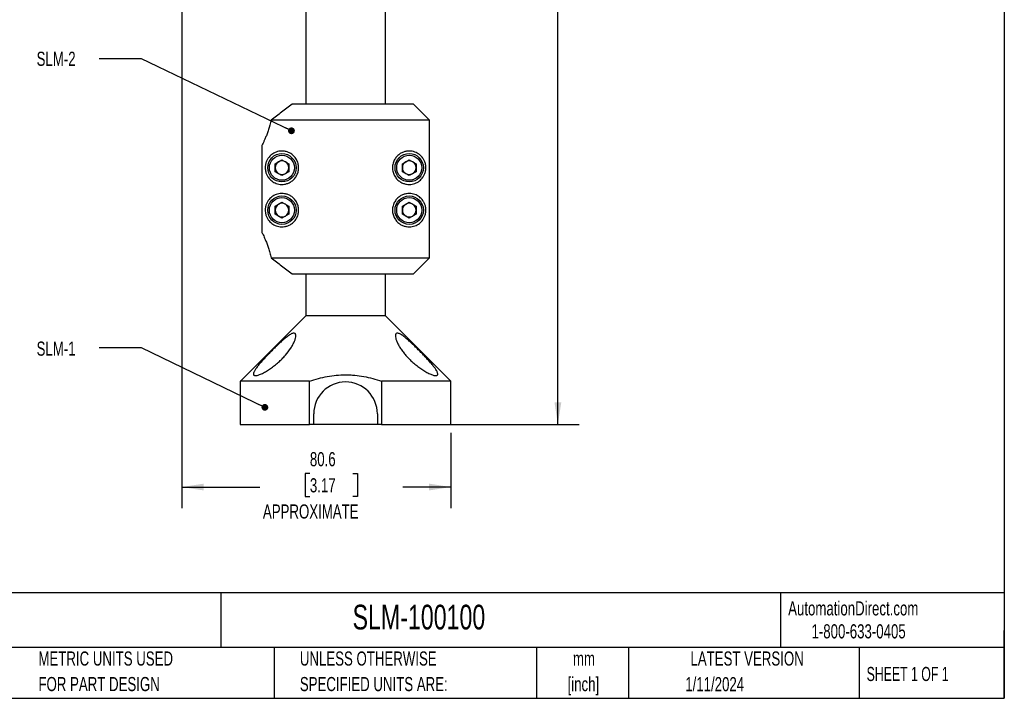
# Model space of a CAD drawing. Header units: millimetres. Extents: x 6 to 273, y 6 to 210.
# Tile 3 of 4: x 126 to 273, y 6 to 108. Entities that reach past the tile are written whole.
import ezdxf

# ---------------------------------------------------------------- set-up
doc = ezdxf.new("R2010")
doc.units = ezdxf.units.MM
doc.layers.add('DIMENSIONS', color=140, linetype='Continuous', lineweight=25)
doc.layers.add('TEXT', color=140, linetype='Continuous', lineweight=25)
doc.styles.add('SLDTEXTSTYLE0', font='TXT', dxfattribs={"width": 0.7})
doc.styles.add('SLDTEXTSTYLE1', font='TXT', dxfattribs={"width": 0.65})
doc.dimstyles.new('SLDDIMSTYLE0', dxfattribs={"dimtxt": 2.158008, "dimasz": 3.302, "dimexe": 0, "dimexo": 0.0625, "dimgap": 0.539502, "dimtad": 0, "dimtih": 1, "dimtoh": 1, "dimlfac": 2, "dimrnd": 1e-09, "dimzin": 12, "dimdsep": 46, "dimtxsty": 'SLDTEXTSTYLE0', "dimsah": 1, "dimcen": 0.09, "dimadec": 0, "dimazin": 3, "dimtfac": 1, "dimtofl": 0, "dimtmove": 0, "dimatfit": 3, "dimfxl": 0, "dimfrac": 2, "dimtolj": 1, "dimtzin": 12, "dimarcsym": 0})
doc.dimstyles.new('SLDDIMSTYLE1', dxfattribs={"dimtxt": 2.158008, "dimasz": 3.302, "dimexe": 0, "dimexo": 0.0625, "dimgap": 0.539502, "dimtad": 0, "dimtih": 1, "dimtoh": 1, "dimlfac": 2, "dimrnd": 1e-09, "dimzin": 4, "dimdsep": 46, "dimtxsty": 'SLDTEXTSTYLE0', "dimsah": 1, "dimcen": 0.09, "dimadec": 0, "dimazin": 1, "dimtfac": 1, "dimtofl": 0, "dimtmove": 0, "dimatfit": 3, "dimfxl": 0, "dimfrac": 2, "dimtolj": 1, "dimtzin": 12, "dimarcsym": 0})
doc.dimstyles.new('SLDDIMSTYLE2', dxfattribs={"dimtxt": 0.18, "dimasz": 1.016, "dimexe": 0, "dimexo": 0.0625, "dimgap": 0, "dimtad": 0, "dimtih": 1, "dimtoh": 1, "dimdec": 0, "dimrnd": 1e-09, "dimzin": 0, "dimdsep": 46, "dimtxsty": 'Standard', "dimblk1": 'DOT', "dimblk2": 'DOT', "dimsah": 1, "dimcen": 0.09, "dimadec": 0, "dimazin": 0, "dimtfac": 1.016, "dimtdec": 0, "dimtofl": 0, "dimtmove": 0, "dimatfit": 3, "dimldrblk": 'DOT', "dimfxl": 0, "dimfrac": 2, "dimtolj": 1, "dimtzin": 0, "dimarcsym": 0})

# ---------------------------------------------------------------- blocks, each defined once
blk = doc.blocks.new('_D')
at = {"layer": 'DIMENSIONS'}
for p, q in [((149.93, 151.51), (149.93, 34.8)), ((190.23, 46.09), (190.23, 34.8)), ((169.11, 40), (168.39, 40)), ((168.39, 40), (168.39, 36.57)), ((175.52, 40), (176.25, 40)), ((176.25, 40), (176.25, 36.57)), ((149.93, 37.98), (161.6, 37.98)), ((190.23, 37.98), (183.04, 37.98)), ((168.39, 36.57), (169.11, 36.57)), ((176.25, 36.57), (175.52, 36.57))]:
    blk.add_line(p, q, dxfattribs=at)
for points in [[(149.93, 37.98), (153.23, 37.47), (153.23, 38.49)], [(190.23, 37.98), (186.93, 38.49), (186.93, 37.47)]]:
    blk.add_solid(points, dxfattribs=at)
at = {"layer": 'DIMENSIONS', "attachment_point": 1, "style": 'SLDTEXTSTYLE0'}
for s, insert, char_height in [('80.6', (169.11, 43.21), 2.117), ('3.17', (169.11, 39.3), 2.117), ('APPROXIMATE', (162.08, 35.38), 2.1167)]:
    blk.add_mtext(s, dxfattribs=dict(at, insert=insert, char_height=char_height))
blk = doc.blocks.new('_D_1')
at = {"layer": 'DIMENSIONS'}
for p, q in [((191.5, 185.36), (209.4, 185.36)), ((206.23, 185.36), (206.23, 124.12)), ((202.12, 120.82), (201.4, 120.82)), ((201.4, 120.82), (201.4, 117.39)), ((210.33, 120.82), (211.06, 120.82)), ((211.06, 120.82), (211.06, 117.39)), ((201.4, 117.39), (202.12, 117.39)), ((211.06, 117.39), (210.33, 117.39)), ((206.23, 47.36), (206.23, 113.47)), ((188.51, 47.36), (209.4, 47.36))]:
    blk.add_line(p, q, dxfattribs=at)
for points in [[(206.23, 185.36), (205.72, 182.06), (206.74, 182.06)], [(206.23, 47.36), (206.74, 50.66), (205.72, 50.66)]]:
    blk.add_solid(points, dxfattribs=at)
at = {"layer": 'DIMENSIONS', "attachment_point": 1, "style": 'SLDTEXTSTYLE0'}
for s, insert, char_height in [('276.0', (202.12, 124.03), 2.117), ('10.87', (202.12, 120.12), 2.117), ('APPROXIMATE', (195.99, 116.2), 2.1167)]:
    blk.add_mtext(s, dxfattribs=dict(at, insert=insert, char_height=char_height))
blk = doc.blocks.new('_Dot')
at = {"color": 0, "linetype": 'ByBlock', "lineweight": -2}
blk.add_line((-0.5, 0), (-1, 0), dxfattribs=at)
at = {"color": 0, "linetype": 'ByBlock', "const_width": 0.5}
blk.add_lwpolyline([(-0.25, 0, 1), (0.25, 0, 1)], format="xyb", close=True, dxfattribs=at)

msp = doc.modelspace()

# ---------------------------------------------------------------- linework, layer by layer
for p, q in [((168.4959, 137.4105), (168.4959, 95.3105)), ((180.4021, 95.3105), (180.4021, 137.4105)), ((184.6098, 95.3105), (166.4498, 95.3105)), ((186.9969, 92.9293), (163.3195, 92.9293)), ((186.9969, 72.2918), (186.9969, 92.9293)), ((161.9011, 89.0452), (161.9011, 76.1759)), ((163.903, 86.375), (164.924, 86.9645)), ((164.924, 86.9645), (165.945, 86.375)), ((182.953, 86.375), (183.974, 86.9645)), ((183.974, 86.9645), (184.995, 86.375)), ((163.903, 85.1961), (163.903, 86.375)), ((165.945, 86.375), (165.945, 85.1961)), ((182.953, 85.1961), (182.953, 86.375)), ((184.995, 86.375), (184.995, 85.1961)), ((164.924, 84.6066), (163.903, 85.1961)), ((165.945, 85.1961), (164.924, 84.6066)), ((183.974, 84.6066), (182.953, 85.1961)), ((184.995, 85.1961), (183.974, 84.6066)), ((163.903, 80.025), (164.924, 80.6145)), ((163.903, 78.8461), (163.903, 80.025)), ((164.924, 80.6145), (165.945, 80.025)), ((165.945, 80.025), (165.945, 78.8461)), ((182.953, 80.025), (183.974, 80.6145)), ((182.953, 78.8461), (182.953, 80.025)), ((183.974, 80.6145), (184.995, 80.025)), ((184.995, 80.025), (184.995, 78.8461)), ((164.924, 78.2566), (163.903, 78.8461)), ((165.945, 78.8461), (164.924, 78.2566)), ((183.974, 78.2566), (182.953, 78.8461)), ((184.995, 78.8461), (183.974, 78.2566)), ((163.3195, 72.2918), (186.9969, 72.2918)), ((166.4498, 69.9105), (184.6098, 69.9105)), ((168.4959, 69.9105), (168.4959, 63.6307)), ((180.4021, 63.6307), (180.4021, 69.9105)), ((168.4959, 63.6307), (158.701, 53.8358)), ((180.4021, 63.6307), (168.4959, 63.6307)), ((190.197, 53.8358), (180.4021, 63.6307)), ((158.6693, 53.8358), (158.6693, 47.3588)), ((169.0553, 53.8358), (158.6693, 53.8358)), ((169.0553, 47.3588), (169.0553, 53.8358)), ((179.8428, 53.8358), (179.8428, 47.3588)), ((190.2288, 53.8358), (179.8428, 53.8358)), ((190.2288, 47.3588), (190.2288, 53.8358)), ((169.6865, 47.3588), (169.6865, 48.9463)), ((179.2115, 48.9463), (179.2115, 47.3588)), ((158.6693, 47.3588), (169.0553, 47.3588)), ((169.6865, 47.3588), (169.0553, 47.3588)), ((179.2115, 47.3588), (169.6865, 47.3588)), ((179.8428, 47.3588), (179.2115, 47.3588)), ((179.8428, 47.3588), (190.2288, 47.3588))]:
    msp.add_line(p, q)
for centre, radius in [((164.924, 85.7855), 2.125), ((164.924, 85.7855), 1.875), ((183.974, 85.7855), 2.125), ((183.974, 85.7855), 1.875), ((164.924, 79.4355), 2.125), ((164.924, 79.4355), 1.875), ((183.974, 79.4355), 2.125), ((183.974, 79.4355), 1.875)]:
    msp.add_circle(centre, radius)
for centre, radius, start, end in [((164.924, 85.7855), 1.021, 120, 180), ((164.924, 85.7855), 1.021, 180, 240), ((164.924, 85.7855), 1.021, 60, 120), ((164.924, 85.7855), 1.021, 0, 60), ((164.924, 85.7855), 1.021, 300, 0), ((183.974, 85.7855), 1.021, 120, 180), ((183.974, 85.7855), 1.021, 180, 240), ((183.974, 85.7855), 1.021, 60, 120), ((183.974, 85.7855), 1.021, 0, 60), ((183.974, 85.7855), 1.021, 300, 0), ((164.924, 85.7855), 1.021, 240, 300), ((183.974, 85.7855), 1.021, 240, 300), ((164.924, 79.4355), 1.021, 120, 180), ((164.924, 79.4355), 1.021, 60, 120), ((164.924, 79.4355), 1.021, 0, 60), ((183.974, 79.4355), 1.021, 120, 180), ((183.974, 79.4355), 1.021, 60, 120), ((183.974, 79.4355), 1.021, 0, 60), ((164.924, 79.4355), 1.021, 180, 240), ((164.924, 79.4355), 1.021, 240, 300), ((164.924, 79.4355), 1.021, 300, 0), ((183.974, 79.4355), 1.021, 180, 240), ((183.974, 79.4355), 1.021, 240, 300), ((183.974, 79.4355), 1.021, 300, 0), ((174.449, 48.9463), 4.7625, 0, 180)]:
    msp.add_arc(centre, radius, start, end)
for points, knots in [([(166.4498, 95.3105), (165.9269, 94.9001), (165.4033, 94.4981), (164.3589, 93.7056), (163.8379, 93.3151), (163.3195, 92.9293)], [0, 0, 0, 0, 0.5, 0.5, 1, 1, 1, 1]), ([(163.3195, 92.9293), (163.2074, 92.4054), (163.0705, 91.9273), (162.8522, 91.2689), (162.7766, 91.0581), (162.6281, 90.6661), (162.555, 90.484), (162.4144, 90.1472), (162.3469, 89.9924), (162.2522, 89.7813), (162.2216, 89.7144), (162.1641, 89.5899), (162.137, 89.532), (162.0104, 89.2641), (161.9373, 89.1176), (161.9011, 89.0452)], [0, 0, 0, 0, 0.25, 0.25, 0.375, 0.375, 0.5, 0.5, 0.625, 0.625, 0.6875, 0.6875, 0.75, 0.75, 1, 1, 1, 1]), ([(162.424, 85.7814), (162.4239, 85.8388), (162.4258, 85.8959), (162.4332, 86.0063), (162.4385, 86.0597), (162.4522, 86.1634), (162.4604, 86.2134), (162.4788, 86.3082), (162.4889, 86.3533), (162.5218, 86.4837), (162.5471, 86.5643), (162.6021, 86.7156), (162.6318, 86.7861), (162.7266, 86.9869), (162.7971, 87.106), (162.9494, 87.3246), (163.0317, 87.4242), (163.2085, 87.6086), (163.3035, 87.6934), (163.5051, 87.8478), (163.6113, 87.917), (163.9466, 88.1006), (164.1922, 88.1919), (164.599, 88.2682), (164.741, 88.283), (165.0314, 88.2874), (165.1806, 88.2772), (165.4102, 88.239), (165.4877, 88.2225), (165.6446, 88.1808), (165.7239, 88.1556), (165.9601, 88.0669), (166.1166, 87.9903), (166.3469, 87.8431), (166.4234, 87.7882), (166.5718, 87.668), (166.6436, 87.6029), (166.8506, 87.391), (166.9785, 87.2256), (167.1379, 86.9516), (167.186, 86.8557), (167.2709, 86.6539), (167.3071, 86.5492), (167.3652, 86.3358), (167.3874, 86.2266), (167.4171, 86.003), (167.4244, 85.8893), (167.4236, 85.6649), (167.4157, 85.5533), (167.3849, 85.3309), (167.3617, 85.2198), (167.2726, 84.9007), (167.187, 84.7019), (166.9709, 84.3344), (166.8454, 84.1739), (166.6375, 83.9624), (166.5646, 83.8968), (166.4168, 83.7779), (166.3414, 83.7242), (166.1884, 83.6269), (166.1108, 83.5834), (165.9539, 83.5058), (165.8743, 83.4716), (165.6377, 83.3837), (165.4819, 83.3436), (165.1755, 83.2934), (165.0239, 83.2833), (164.7331, 83.2886), (164.5938, 83.3037), (164.1928, 83.3794), (163.9477, 83.4698), (163.6108, 83.6544), (163.5038, 83.7242), (163.3035, 83.8777), (163.2095, 83.9616), (163.0334, 84.1448), (162.9513, 84.2441), (162.7987, 84.4624), (162.7279, 84.5819), (162.6336, 84.7809), (162.6041, 84.8506), (162.5493, 85.0001), (162.5239, 85.0802), (162.4791, 85.2558), (162.4602, 85.3493), (162.4323, 85.5566), (162.4242, 85.6668), (162.424, 85.7814)], [0, 0, 0, 0, 0.0078125, 0.0078125, 0.015625, 0.015625, 0.0234375, 0.0234375, 0.03125, 0.03125, 0.046875, 0.046875, 0.0625, 0.0625, 0.09375, 0.09375, 0.125, 0.125, 0.15625, 0.15625, 0.1875, 0.1875, 0.25, 0.25, 0.28125, 0.28125, 0.3125, 0.3125, 0.328125, 0.328125, 0.34375, 0.34375, 0.375, 0.375, 0.390625, 0.390625, 0.40625, 0.40625, 0.4375, 0.4375, 0.453125, 0.453125, 0.46875, 0.46875, 0.484375, 0.484375, 0.5, 0.5, 0.515625, 0.515625, 0.53125, 0.53125, 0.5625, 0.5625, 0.59375, 0.59375, 0.609375, 0.609375, 0.625, 0.625, 0.640625, 0.640625, 0.65625, 0.65625, 0.6875, 0.6875, 0.71875, 0.71875, 0.75, 0.75, 0.8125, 0.8125, 0.84375, 0.84375, 0.875, 0.875, 0.90625, 0.90625, 0.9375, 0.9375, 0.953125, 0.953125, 0.96875, 0.96875, 0.984375, 0.984375, 1, 1, 1, 1]), ([(181.474, 85.7885), (181.4742, 85.9024), (181.482, 86.015), (181.5129, 86.2388), (181.5358, 86.3486), (181.5946, 86.5604), (181.6306, 86.6631), (181.7151, 86.862), (181.764, 86.9591), (181.9246, 87.2329), (182.0496, 87.3937), (182.3278, 87.6774), (182.476, 87.7952), (182.7819, 87.9905), (182.9413, 88.0684), (183.2548, 88.1857), (183.4103, 88.2261), (183.7168, 88.2771), (183.8684, 88.2875), (184.1585, 88.2829), (184.2982, 88.2682), (184.5671, 88.218), (184.6964, 88.1825), (184.9449, 88.0931), (185.0635, 88.0393), (185.3988, 87.8555), (185.5974, 87.7036), (185.8619, 87.4294), (185.9445, 87.3299), (186.0981, 87.1108), (186.1681, 86.9927), (186.2624, 86.7948), (186.2921, 86.7253), (186.3472, 86.5756), (186.373, 86.4948), (186.4177, 86.3209), (186.437, 86.2269), (186.4581, 86.0718), (186.4637, 86.0186), (186.4716, 85.9082), (186.4738, 85.8513), (186.4742, 85.7385), (186.4725, 85.6814), (186.4654, 85.5706), (186.4601, 85.5174), (186.4402, 85.363), (186.4213, 85.2667), (186.3772, 85.0906), (186.3518, 85.0092), (186.297, 84.8582), (186.2675, 84.7879), (186.1733, 84.5877), (186.1027, 84.4677), (185.95, 84.2482), (185.8678, 84.1486), (185.6918, 83.9647), (185.5978, 83.8805), (185.3976, 83.7265), (185.2909, 83.6566), (184.9528, 83.4708), (184.7066, 83.3796), (184.3029, 83.3035), (184.1626, 83.2883), (183.8694, 83.2834), (183.7194, 83.2937), (183.4137, 83.3442), (183.258, 83.3843), (183.0209, 83.4728), (182.9413, 83.5071), (182.7845, 83.5849), (182.7069, 83.6285), (182.5539, 83.7261), (182.4784, 83.78), (182.3303, 83.8994), (182.2574, 83.9653), (182.1189, 84.1068), (182.0528, 84.1826), (181.9281, 84.3452), (181.869, 84.4327), (181.7618, 84.6162), (181.7137, 84.7119), (181.6292, 84.9117), (181.5927, 85.0164), (181.5041, 85.3393), (181.4738, 85.5607), (181.474, 85.7885)], [0, 0, 0, 0, 0.015625, 0.015625, 0.03125, 0.03125, 0.046875, 0.046875, 0.0625, 0.0625, 0.09375, 0.09375, 0.125, 0.125, 0.15625, 0.15625, 0.1875, 0.1875, 0.21875, 0.21875, 0.25, 0.25, 0.28125, 0.28125, 0.3125, 0.3125, 0.375, 0.375, 0.40625, 0.40625, 0.4375, 0.4375, 0.453125, 0.453125, 0.46875, 0.46875, 0.484375, 0.484375, 0.4921875, 0.4921875, 0.5, 0.5, 0.5078125, 0.5078125, 0.515625, 0.515625, 0.53125, 0.53125, 0.546875, 0.546875, 0.5625, 0.5625, 0.59375, 0.59375, 0.625, 0.625, 0.65625, 0.65625, 0.6875, 0.6875, 0.75, 0.75, 0.78125, 0.78125, 0.8125, 0.8125, 0.84375, 0.84375, 0.859375, 0.859375, 0.875, 0.875, 0.890625, 0.890625, 0.90625, 0.90625, 0.921875, 0.921875, 0.9375, 0.9375, 0.953125, 0.953125, 0.96875, 0.96875, 1, 1, 1, 1]), ([(162.424, 79.4314), (162.4239, 79.4888), (162.4258, 79.5459), (162.4332, 79.6563), (162.4385, 79.7097), (162.4522, 79.8134), (162.4604, 79.8634), (162.4788, 79.9582), (162.4889, 80.0033), (162.5218, 80.1337), (162.5471, 80.2143), (162.6021, 80.3656), (162.6318, 80.4361), (162.7266, 80.6369), (162.7971, 80.756), (162.9494, 80.9746), (163.0317, 81.0742), (163.2085, 81.2586), (163.3035, 81.3434), (163.5051, 81.4978), (163.6113, 81.567), (163.9466, 81.7506), (164.1922, 81.8419), (164.599, 81.9182), (164.741, 81.933), (165.0314, 81.9374), (165.1806, 81.9272), (165.4102, 81.889), (165.4877, 81.8725), (165.6446, 81.8308), (165.7239, 81.8056), (165.9601, 81.7169), (166.1166, 81.6403), (166.3469, 81.4931), (166.4234, 81.4382), (166.5718, 81.318), (166.6436, 81.2529), (166.8506, 81.041), (166.9785, 80.8756), (167.1379, 80.6016), (167.186, 80.5057), (167.2709, 80.3039), (167.3071, 80.1992), (167.3652, 79.9858), (167.3874, 79.8766), (167.4171, 79.653), (167.4244, 79.5393), (167.4236, 79.3149), (167.4157, 79.2033), (167.3849, 78.9809), (167.3617, 78.8698), (167.2726, 78.5507), (167.187, 78.3519), (166.9709, 77.9844), (166.8454, 77.8239), (166.6375, 77.6124), (166.5646, 77.5468), (166.4168, 77.4279), (166.3414, 77.3742), (166.1884, 77.2769), (166.1108, 77.2334), (165.9539, 77.1558), (165.8743, 77.1216), (165.6377, 77.0337), (165.4819, 76.9936), (165.1755, 76.9434), (165.0239, 76.9333), (164.7331, 76.9386), (164.5938, 76.9537), (164.1928, 77.0294), (163.9477, 77.1198), (163.6108, 77.3044), (163.5038, 77.3742), (163.3035, 77.5277), (163.2095, 77.6116), (163.0334, 77.7948), (162.9513, 77.8941), (162.7987, 78.1124), (162.7279, 78.2319), (162.6336, 78.4309), (162.6041, 78.5006), (162.5493, 78.6501), (162.5239, 78.7302), (162.4791, 78.9058), (162.4602, 78.9993), (162.4323, 79.2066), (162.4242, 79.3168), (162.424, 79.4314)], [0, 0, 0, 0, 0.0078125, 0.0078125, 0.015625, 0.015625, 0.0234375, 0.0234375, 0.03125, 0.03125, 0.046875, 0.046875, 0.0625, 0.0625, 0.09375, 0.09375, 0.125, 0.125, 0.15625, 0.15625, 0.1875, 0.1875, 0.25, 0.25, 0.28125, 0.28125, 0.3125, 0.3125, 0.328125, 0.328125, 0.34375, 0.34375, 0.375, 0.375, 0.390625, 0.390625, 0.40625, 0.40625, 0.4375, 0.4375, 0.453125, 0.453125, 0.46875, 0.46875, 0.484375, 0.484375, 0.5, 0.5, 0.515625, 0.515625, 0.53125, 0.53125, 0.5625, 0.5625, 0.59375, 0.59375, 0.609375, 0.609375, 0.625, 0.625, 0.640625, 0.640625, 0.65625, 0.65625, 0.6875, 0.6875, 0.71875, 0.71875, 0.75, 0.75, 0.8125, 0.8125, 0.84375, 0.84375, 0.875, 0.875, 0.90625, 0.90625, 0.9375, 0.9375, 0.953125, 0.953125, 0.96875, 0.96875, 0.984375, 0.984375, 1, 1, 1, 1]), ([(181.474, 79.4385), (181.4742, 79.5524), (181.482, 79.665), (181.5129, 79.8888), (181.5358, 79.9986), (181.5946, 80.2104), (181.6306, 80.3131), (181.7151, 80.512), (181.764, 80.6091), (181.9246, 80.8829), (182.0496, 81.0437), (182.3278, 81.3274), (182.476, 81.4452), (182.7819, 81.6405), (182.9413, 81.7184), (183.2548, 81.8357), (183.4103, 81.8761), (183.7168, 81.9271), (183.8684, 81.9375), (184.1585, 81.9329), (184.2982, 81.9182), (184.5671, 81.868), (184.6964, 81.8325), (184.9449, 81.7431), (185.0635, 81.6893), (185.3988, 81.5055), (185.5974, 81.3536), (185.8619, 81.0794), (185.9445, 80.9799), (186.0981, 80.7608), (186.1681, 80.6427), (186.2624, 80.4448), (186.2921, 80.3753), (186.3472, 80.2256), (186.373, 80.1448), (186.4177, 79.9709), (186.437, 79.8769), (186.4581, 79.7218), (186.4637, 79.6686), (186.4716, 79.5582), (186.4738, 79.5013), (186.4742, 79.3885), (186.4725, 79.3314), (186.4654, 79.2206), (186.4601, 79.1674), (186.4402, 79.013), (186.4213, 78.9167), (186.3772, 78.7406), (186.3518, 78.6592), (186.297, 78.5082), (186.2675, 78.4379), (186.1733, 78.2377), (186.1027, 78.1177), (185.95, 77.8982), (185.8678, 77.7986), (185.6918, 77.6147), (185.5978, 77.5305), (185.3976, 77.3765), (185.2909, 77.3066), (184.9528, 77.1208), (184.7066, 77.0296), (184.3029, 76.9535), (184.1626, 76.9383), (183.8694, 76.9334), (183.7194, 76.9437), (183.4137, 76.9942), (183.258, 77.0343), (183.0209, 77.1228), (182.9413, 77.1571), (182.7845, 77.2349), (182.7069, 77.2785), (182.5539, 77.3761), (182.4784, 77.43), (182.3303, 77.5494), (182.2574, 77.6153), (182.1189, 77.7568), (182.0528, 77.8326), (181.9281, 77.9952), (181.869, 78.0827), (181.7618, 78.2662), (181.7137, 78.3619), (181.6292, 78.5617), (181.5927, 78.6664), (181.5041, 78.9893), (181.4738, 79.2107), (181.474, 79.4385)], [0, 0, 0, 0, 0.015625, 0.015625, 0.03125, 0.03125, 0.046875, 0.046875, 0.0625, 0.0625, 0.09375, 0.09375, 0.125, 0.125, 0.15625, 0.15625, 0.1875, 0.1875, 0.21875, 0.21875, 0.25, 0.25, 0.28125, 0.28125, 0.3125, 0.3125, 0.375, 0.375, 0.40625, 0.40625, 0.4375, 0.4375, 0.453125, 0.453125, 0.46875, 0.46875, 0.484375, 0.484375, 0.4921875, 0.4921875, 0.5, 0.5, 0.5078125, 0.5078125, 0.515625, 0.515625, 0.53125, 0.53125, 0.546875, 0.546875, 0.5625, 0.5625, 0.59375, 0.59375, 0.625, 0.625, 0.65625, 0.65625, 0.6875, 0.6875, 0.75, 0.75, 0.78125, 0.78125, 0.8125, 0.8125, 0.84375, 0.84375, 0.859375, 0.859375, 0.875, 0.875, 0.890625, 0.890625, 0.90625, 0.90625, 0.921875, 0.921875, 0.9375, 0.9375, 0.953125, 0.953125, 0.96875, 0.96875, 1, 1, 1, 1]), ([(161.9011, 76.1759), (161.9372, 76.1037), (162.0102, 75.9574), (162.163, 75.6342), (162.2215, 75.5082), (162.3469, 75.2286), (162.4142, 75.0743), (162.5198, 74.8215), (162.5557, 74.7337), (162.6287, 74.5506), (162.666, 74.4551), (162.7775, 74.1606), (162.8517, 73.9533), (162.9965, 73.517), (163.0671, 73.2879), (163.2006, 72.8062), (163.2636, 72.553), (163.3195, 72.2918)], [0, 0, 0, 0, 0.25, 0.25, 0.375, 0.375, 0.5, 0.5, 0.5625, 0.5625, 0.625, 0.625, 0.75, 0.75, 0.875, 0.875, 1, 1, 1, 1]), ([(163.3195, 72.2918), (163.8379, 71.906), (164.3589, 71.5155), (165.4033, 70.7229), (165.9269, 70.321), (166.4498, 69.9105)], [0, 0, 0, 0, 0.5, 0.5, 1, 1, 1, 1]), ([(165.4352, 57.7056), (165.2792, 57.5274), (165.1136, 57.3499), (164.7693, 57.0029), (164.5907, 56.8333), (164.2199, 56.5016), (164.0279, 56.3396), (163.6292, 56.0233), (163.4268, 55.8724), (163.1209, 55.6592), (163.0185, 55.5902), (162.8128, 55.4565), (162.7089, 55.3916), (162.4006, 55.2067), (162.2, 55.0968), (161.909, 54.9544), (161.8144, 54.9111), (161.6334, 54.8347), (161.5466, 54.8012), (161.3809, 54.7446), (161.3019, 54.7213), (161.1573, 54.687), (161.091, 54.6756), (160.9709, 54.6645), (160.9166, 54.6649), (160.8236, 54.6778), (160.7847, 54.6901), (160.7216, 54.7258), (160.6972, 54.7493), (160.6628, 54.8072), (160.6528, 54.8418), (160.6442, 54.9583), (160.6657, 55.054), (160.7558, 55.2763), (160.8226, 55.3995), (160.9915, 55.667), (161.0947, 55.8126), (161.3242, 56.1139), (161.4509, 56.2705), (161.7246, 56.5948), (161.8727, 56.7639), (162.1792, 57.1045), (162.3379, 57.2767), (162.6651, 57.6249), (162.8335, 57.801), (163.1793, 58.1574), (163.3566, 58.3374), (163.711, 58.6923), (163.8893, 58.8684), (164.2486, 59.2174), (164.4299, 59.3906), (164.7952, 59.7311), (164.9757, 59.8953), (165.2443, 60.1295), (165.3334, 60.2056), (165.511, 60.3528), (165.6, 60.4243), (165.8617, 60.6259), (166.0292, 60.7434), (166.2678, 60.881), (166.3439, 60.9195), (166.4863, 60.9783), (166.5536, 60.9989), (166.6747, 61.0189), (166.728, 61.0185), (166.8207, 60.9974), (166.8604, 60.9764), (166.924, 60.9163), (166.948, 60.8776), (166.9823, 60.7861), (166.9927, 60.7327), (167.0052, 60.5576), (166.9895, 60.4219), (166.9383, 60.1996), (166.9165, 60.1223), (166.8653, 59.9651), (166.8358, 59.8847), (166.7365, 59.6394), (166.6562, 59.4701), (166.4696, 59.1227), (166.3638, 58.9458), (166.0178, 58.4166), (165.7472, 58.0621), (165.4352, 57.7056)], [0, 0, 0, 0, 0.03125, 0.03125, 0.0625, 0.0625, 0.09375, 0.09375, 0.125, 0.125, 0.140625, 0.140625, 0.15625, 0.15625, 0.1875, 0.1875, 0.203125, 0.203125, 0.21875, 0.21875, 0.234375, 0.234375, 0.25, 0.25, 0.265625, 0.265625, 0.28125, 0.28125, 0.296875, 0.296875, 0.3125, 0.3125, 0.34375, 0.34375, 0.375, 0.375, 0.40625, 0.40625, 0.4375, 0.4375, 0.46875, 0.46875, 0.5, 0.5, 0.53125, 0.53125, 0.5625, 0.5625, 0.59375, 0.59375, 0.625, 0.625, 0.65625, 0.65625, 0.671875, 0.671875, 0.6875, 0.6875, 0.71875, 0.71875, 0.734375, 0.734375, 0.75, 0.75, 0.765625, 0.765625, 0.78125, 0.78125, 0.796875, 0.796875, 0.8125, 0.8125, 0.84375, 0.84375, 0.859375, 0.859375, 0.875, 0.875, 0.90625, 0.90625, 0.9375, 0.9375, 1, 1, 1, 1]), ([(187.9783, 55.5531), (188.0655, 55.4167), (188.135, 55.2905), (188.2049, 55.1232), (188.2226, 55.0709), (188.2454, 54.9739), (188.2505, 54.9292), (188.2468, 54.85), (188.2381, 54.8151), (188.206, 54.7555), (188.1824, 54.7307), (188.1207, 54.693), (188.0827, 54.68), (187.9922, 54.6655), (187.9392, 54.6642), (187.7603, 54.6784), (187.6178, 54.7114), (187.3722, 54.7936), (187.2845, 54.8268), (187.1045, 54.9019), (187.0115, 54.944), (186.7247, 55.0828), (186.5208, 55.1936), (186.1137, 55.436), (185.9085, 55.5685), (185.4962, 55.8542), (185.2932, 56.0049), (184.8986, 56.3162), (184.706, 56.4776), (184.3303, 56.8119), (184.1497, 56.9827), (183.8068, 57.3265), (183.6437, 57.5003), (183.3336, 57.8521), (183.1859, 58.0309), (182.9102, 58.3889), (182.7833, 58.5666), (182.5508, 58.919), (182.4453, 59.0939), (182.257, 59.4399), (182.1739, 59.6121), (182.0381, 59.9414), (181.9847, 60.0995), (181.9128, 60.3967), (181.8944, 60.5364), (181.9028, 60.7137), (181.9115, 60.7678), (181.9428, 60.8632), (181.9656, 60.9042), (182.0256, 60.9679), (182.0632, 60.9911), (182.1541, 61.017), (182.2062, 61.0195), (182.3232, 61.0041), (182.3885, 60.986), (182.53, 60.9308), (182.6046, 60.8944), (182.7606, 60.8068), (182.8425, 60.7554), (183.0104, 60.6414), (183.0956, 60.5795), (183.2686, 60.4476), (183.3564, 60.3777), (183.5343, 60.2312), (183.6246, 60.1546), (183.8945, 59.9202), (184.0747, 59.7569), (184.4367, 59.4203), (184.6198, 59.2458), (184.9823, 58.8943), (185.1614, 58.7177), (185.5158, 58.3633), (185.6912, 58.1855), (186.038, 57.8287), (186.2093, 57.6498), (186.5388, 57.2996), (186.6982, 57.1271), (186.928, 56.8722), (187.0031, 56.7879), (187.1499, 56.6205), (187.2219, 56.537), (187.4299, 56.2914), (187.5576, 56.1343), (187.7882, 55.8334), (187.8911, 55.6895), (187.9783, 55.5531)], [0, 0, 0, 0, 0.03125, 0.03125, 0.046875, 0.046875, 0.0625, 0.0625, 0.078125, 0.078125, 0.09375, 0.09375, 0.109375, 0.109375, 0.125, 0.125, 0.15625, 0.15625, 0.171875, 0.171875, 0.1875, 0.1875, 0.21875, 0.21875, 0.25, 0.25, 0.28125, 0.28125, 0.3125, 0.3125, 0.34375, 0.34375, 0.375, 0.375, 0.40625, 0.40625, 0.4375, 0.4375, 0.46875, 0.46875, 0.5, 0.5, 0.53125, 0.53125, 0.5625, 0.5625, 0.578125, 0.578125, 0.59375, 0.59375, 0.609375, 0.609375, 0.625, 0.625, 0.640625, 0.640625, 0.65625, 0.65625, 0.671875, 0.671875, 0.6875, 0.6875, 0.703125, 0.703125, 0.71875, 0.71875, 0.75, 0.75, 0.78125, 0.78125, 0.8125, 0.8125, 0.84375, 0.84375, 0.875, 0.875, 0.90625, 0.90625, 0.921875, 0.921875, 0.9375, 0.9375, 0.96875, 0.96875, 1, 1, 1, 1]), ([(169.0553, 53.8358), (169.9291, 54.1351), (170.8133, 54.3737), (172.6068, 54.7002), (173.5163, 54.7878), (174.6716, 54.7885), (174.9037, 54.7831), (175.3647, 54.7618), (175.5942, 54.7458), (176.2798, 54.6824), (177.6398, 54.4939), (178.9683, 54.1353), (179.8428, 53.8358)], [0, 0, 0, 0, 0.25, 0.25, 0.5, 0.5, 0.5625, 0.5625, 0.625, 0.625, 0.75, 1, 1, 1, 1])]:
    msp.add_open_spline(points, degree=3, knots=knots)
for points in [[(186.9969, 92.9293), (186.2014, 93.7232), (185.4058, 94.517), (184.6098, 95.3105)], [(184.6098, 69.9105), (185.4058, 70.7041), (186.2014, 71.4978), (186.9969, 72.2918)]]:
    msp.add_open_spline(points, degree=3)
at = {"layer": 'TEXT'}
for p, q in [((273.05, 209.55), (273.05, 6.35)), ((273.05, 22.1261), (6.35, 22.1261)), ((155.7589, 22.1261), (155.7589, 13.97)), ((239.5754, 22.1261), (239.5754, 13.97)), ((273.05, 6.35), (273.05, 16.51)), ((273.05, 13.97), (6.35, 13.97)), ((163.7802, 13.97), (163.7802, 6.35)), ((203.0243, 13.97), (203.0243, 6.35)), ((216.8121, 13.97), (216.8121, 6.35)), ((251.3487, 13.97), (251.3487, 6.35)), ((6.35, 6.35), (273.05, 6.35))]:
    msp.add_line(p, q, dxfattribs=at)

# ---------------------------------------------------------------- texts
at = {"color": 179, "linetype": 'Continuous', "lineweight": 18, "char_height": 2.116667, "attachment_point": 1, "style": 'SLDTEXTSTYLE0'}
for s, insert in [('AutomationDirect.com', (240.695, 20.8765)), ('1-800-633-0405', (244.1916, 17.437))]:
    msp.add_mtext(s, dxfattribs=dict(at, insert=insert))
at = {"layer": 'DIMENSIONS', "char_height": 2.11667, "attachment_point": 1, "style": 'SLDTEXTSTYLE0'}
for s, insert in [('SLM-2', (128.2012, 103.1554)), ('SLM-1', (128.2012, 59.7627))]:
    msp.add_mtext(s, dxfattribs=dict(at, insert=insert))
at = {"layer": 'TEXT'}
for s, insert, char_height, attachment_point, style in [('SLM-100100', (175.5018, 20.362), 3.70417, 1, 'SLDTEXTSTYLE0'), ('METRIC UNITS USED', (128.4784, 13.364), 2.116667, 1, 'SLDTEXTSTYLE0'), ('UNLESS OTHERWISE', (167.6079, 13.364), 2.116667, 1, 'SLDTEXTSTYLE0'), ('LATEST VERSION', (234.5521, 13.364), 2.116667, 2, 'SLDTEXTSTYLE0'), ('mm', (210.1304, 13.355), 2.11667, 2, 'SLDTEXTSTYLE0'), ('SHEET 1 OF 1', (252.4413, 11.0515), 2.116667, 1, 'SLDTEXTSTYLE1'), ('FOR PART DESIGN', (128.4784, 9.5418), 2.116667, 1, 'SLDTEXTSTYLE0'), ('SPECIFIED UNITS ARE:', (167.6079, 9.5418), 2.116667, 1, 'SLDTEXTSTYLE0'), ('[inch]', (210.0466, 9.5328), 2.11667, 2, 'SLDTEXTSTYLE0'), ('1/11/2024', (229.7015, 9.5264), 2.11667, 2, 'SLDTEXTSTYLE0')]:
    msp.add_mtext(s, dxfattribs=dict(at, insert=insert, char_height=char_height, attachment_point=attachment_point, style=style))

# ---------------------------------------------------------------- dimensions: what is measured, and where the dimension line sits
at = {"layer": 'DIMENSIONS'}
for base, p1, p2, angle, dimstyle, picture, middle in [((206.2288, 47.3588), (190.2288, 185.3622), (187.2357, 47.3588), 90, 'SLDDIMSTYLE1', '_D_1', (206.2288, 118.7982)), ((190.2288, 37.9793), (149.9327, 152.7764), (190.2288, 47.3588), 0, 'SLDDIMSTYLE0', '_D', (172.3171, 37.9793))]:
    dim = msp.add_linear_dim(base=base, p1=p1, p2=p2, angle=angle, text='<>\\PAPPROXIMATE', dimstyle=dimstyle, dxfattribs=at)
    dim.commit()
    dim.dimension.update_dxf_attribs({"geometry": picture, "text_midpoint": middle, "dimtype": 160})

# ---------------------------------------------------------------- leaders
for points in [[(166.3506, 91.3161), (143.9265, 102.0868), (137.5765, 102.0868)], [(162.3729, 49.9123), (143.9265, 58.8191), (137.5765, 58.8191)]]:
    msp.add_leader(points, dimstyle='SLDDIMSTYLE2', dxfattribs=at)

doc.saveas('drawing.dxf')
